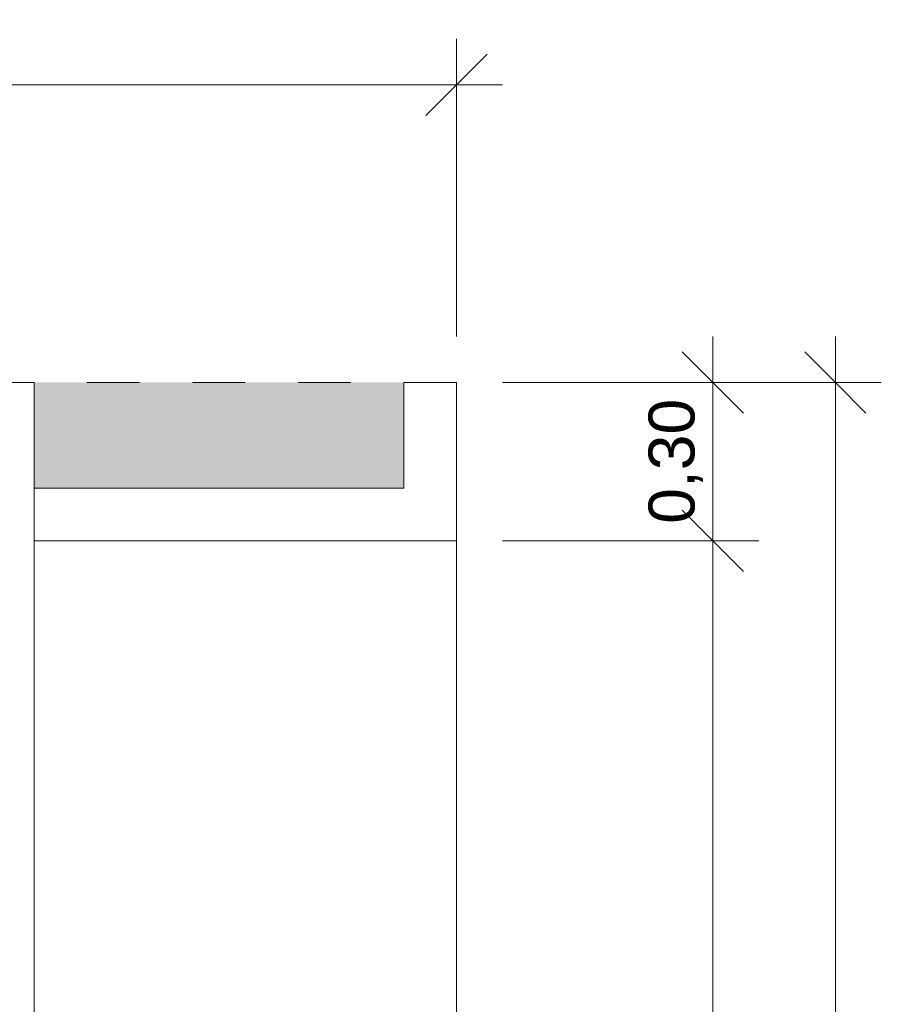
# Model space of a CAD drawing. Header units: metres. Extents: x -14.5 to 13.2, y -19 to 3.3.
# Tile 105 of 210: x 7.2 to 8.8, y -9.4 to -7.5. Entities that reach past the tile are written whole.
import ezdxf

# ---------------------------------------------------------------- set-up
doc = ezdxf.new("R2010")
doc.units = ezdxf.units.M
doc.linetypes.add('Traço ponto', pattern=[0.015875, 0.00635, -0.004763, 0, -0.004763])
for name, color, linetype, lineweight in [('A-ANNO-DIMS', 7, 'Continuous', 9), ('A-ANNO-DIMS-58', 7, 'Continuous', 9), ('A-DETL-GENF', 7, 'Continuous', 5)]:
    doc.layers.add(name, color=color, linetype=linetype, lineweight=lineweight)
doc.layers.add('A-DETL', color=7, linetype='Continuous', lineweight=5, true_color=0x00a600)
doc.styles.add('Arial', font='arial.ttf', dxfattribs={"height": 0.087})
doc.dimstyles.new('Com_linha__ref__contínua__-_Cor_Vermelha_Arial_1_5mm', dxfattribs={"dimscale": 0.3048, "dimtxt": 0.088763, "dimasz": 0.380577, "dimexe": 0.285433, "dimexo": 0.285433, "dimgap": 0.028543, "dimtad": 1, "dimrnd": 0.01, "dimzin": 0, "dimdsep": 46, "dimtxsty": 'Arial', "dimblk1": 'OBLIQUE', "dimblk2": 'OBLIQUE', "dimsah": 1, "dimcen": 0.09, "dimdle": 0.285433, "dimazin": 0, "dimtfac": 1, "dimtdec": 4, "dimtix": 1, "dimtmove": 0, "dimatfit": 3, "dimfxl": 1, "dimtvp": 1, "dimtolj": 1, "dimtzin": 0, "dimarcsym": 2})

# ---------------------------------------------------------------- blocks, each defined once
blk = doc.blocks.new('DIMBLOCK12-PLANTA DE COBERTURA')
at = {"layer": 'A-ANNO-DIMS-58', "color": 242, "true_color": 0xbd2b2e, "transparency": 16777216}
for p, q in [((6.0064, -7.6716), (6.0064, -7.5846)), ((8.0064, -7.6716), (8.0064, -7.5846)), ((6.0064, -7.6716), (6.0644, -7.6136)), ((8.0064, -7.6716), (8.0644, -7.6136)), ((6.0064, -7.6716), (5.9484, -7.7296)), ((6.0064, -7.6716), (8.0934, -7.6716)), ((6.0064, -7.6716), (6.0064, -8.148)), ((8.0064, -7.6716), (7.9484, -7.7296)), ((8.0064, -7.6716), (8.0064, -8.148))]:
    blk.add_line(p, q, dxfattribs=at)
at = {"layer": 'A-ANNO-DIMS-58', "color": 0, "transparency": 16777216, "insert": (6.889, -7.5499), "char_height": 0.087, "width": 0.281855, "attachment_point": 1, "line_spacing_factor": 0.941778, "style": 'Arial'}
blk.add_mtext('2,00', dxfattribs=at)
blk = doc.blocks.new('_Oblique')
at = {"color": 0, "linetype": 'ByBlock', "lineweight": -2}
blk.add_line((-0.5, -0.5), (0.5, 0.5), dxfattribs=at)
blk = doc.blocks.new('DIMBLOCK42-PLANTA DE COBERTURA')
at = {"layer": 'A-ANNO-DIMS-58', "color": 242, "true_color": 0xbd2b2e, "transparency": 16777216}
for p, q in [((8.4914, -8.148), (8.4914, -8.535)), ((8.4914, -8.235), (8.4334, -8.177)), ((8.4914, -8.235), (8.0934, -8.235)), ((8.4914, -8.235), (8.5494, -8.293)), ((8.4914, -8.235), (8.5784, -8.235)), ((8.4914, -8.535), (8.4334, -8.477)), ((8.4914, -8.535), (8.0934, -8.535)), ((8.4914, -8.535), (8.5494, -8.593)), ((8.4914, -8.535), (8.5784, -8.535))]:
    blk.add_line(p, q, dxfattribs=at)
at = {"layer": 'A-ANNO-DIMS-58', "color": 0, "transparency": 16777216, "insert": (8.3698, -8.5025), "char_height": 0.087, "width": 0.281855, "attachment_point": 1, "rotation": 90, "line_spacing_factor": 0.941778, "style": 'Arial'}
blk.add_mtext('0,30', dxfattribs=at)
blk = doc.blocks.new('DIMBLOCK43-PLANTA DE COBERTURA')
at = {"layer": 'A-ANNO-DIMS-58', "color": 242, "true_color": 0xbd2b2e, "transparency": 16777216}
for p, q in [((8.4914, -8.535), (8.4334, -8.477)), ((8.4914, -8.535), (8.0934, -8.535)), ((8.4914, -8.535), (8.4914, -11.535)), ((8.4914, -8.535), (8.5494, -8.593)), ((8.4914, -8.535), (8.5784, -8.535)), ((8.4914, -11.535), (8.4334, -11.477)), ((8.4914, -11.535), (8.0934, -11.535)), ((8.4914, -11.535), (8.5494, -11.593)), ((8.4914, -11.535), (8.5784, -11.535))]:
    blk.add_line(p, q, dxfattribs=at)
at = {"layer": 'A-ANNO-DIMS-58', "color": 0, "transparency": 16777216, "insert": (8.3698, -10.1525), "char_height": 0.087, "width": 0.281855, "attachment_point": 1, "rotation": 90, "line_spacing_factor": 0.941778, "style": 'Arial'}
blk.add_mtext('3,00', dxfattribs=at)
blk = doc.blocks.new('DIMBLOCK45-PLANTA DE COBERTURA')
at = {"layer": 'A-ANNO-DIMS-58', "color": 242, "true_color": 0xbd2b2e, "transparency": 16777216}
for p, q in [((8.7234, -8.148), (8.7234, -18.322)), ((8.7234, -8.235), (8.6654, -8.177)), ((8.7234, -8.235), (8.0934, -8.235)), ((8.7234, -8.235), (8.7814, -8.293)), ((8.7234, -8.235), (8.8104, -8.235)), ((8.7234, -18.235), (8.6654, -18.177)), ((8.7234, -18.235), (8.0934, -18.235)), ((8.7234, -18.235), (8.7814, -18.293)), ((8.7234, -18.235), (8.8104, -18.235))]:
    blk.add_line(p, q, dxfattribs=at)
at = {"layer": 'A-ANNO-DIMS-58', "color": 0, "transparency": 16777216, "insert": (8.6018, -13.3859), "char_height": 0.087, "width": 0.362151, "attachment_point": 1, "rotation": 90, "line_spacing_factor": 0.941778, "style": 'Arial'}
blk.add_mtext('10,00', dxfattribs=at)

msp = doc.modelspace()

# ---------------------------------------------------------------- hatches: boundary and pattern name
at = {"layer": 'A-DETL-GENF', "true_color": 0xd2e2c2}
h = msp.add_hatch(color=254, dxfattribs=at)
h.paths.add_polyline_path([(7.9064, -18.235), (7.9064, -16.0575), (7.8632, -16.0201), (7.8544, -16.0159), (7.8501, -16.0147), (7.8421, -16.0147), (7.8361, -16.016), (7.8298, -16.0191), (7.8243, -16.0237), (7.8201, -16.0294), (7.817, -16.0385), (7.8164, -16.043), (7.8174, -16.0515), (7.8393, -16.1358), (7.8672, -16.2206), (7.8671, -16.2273), (7.8653, -16.2336), (7.8619, -16.2394), (7.8558, -16.245), (7.8496, -16.248), (7.8452, -16.2493), (7.8383, -16.2494), (7.8321, -16.248), (7.8213, -16.2425), (7.8159, -16.2414), (7.8103, -16.2417), (7.8051, -16.2435), (7.8005, -16.2465), (7.7845, -16.2646), (7.7697, -16.2746), (7.7526, -16.2808), (7.7344, -16.2825), (7.7038, -16.2889), (7.6695, -16.2934), (7.6009, -16.2934), (7.5944, -16.2922), (7.5858, -16.2884), (7.5782, -16.2828), (7.5721, -16.2756), (7.5696, -16.2701), (7.5685, -16.2652), (7.5669, -16.2638), (7.5645, -16.2635), (7.5629, -16.2641), (7.5613, -16.2662), (7.5613, -16.2684), (7.5631, -16.2773), (7.5621, -16.2888), (7.5611, -16.2912), (7.5591, -16.2943), (7.5568, -16.2966), (7.553, -16.2987), (7.5493, -16.2997), (7.5451, -16.2997), (7.5395, -16.2986), (7.529, -16.2982), (7.5169, -16.2961), (7.5008, -16.2903), (7.4865, -16.2809), (7.4747, -16.2684), (7.4662, -16.2535), (7.4614, -16.237), (7.4606, -16.2199), (7.4447, -16.1887), (7.4375, -16.1808), (7.4285, -16.1751), (7.4183, -16.1719), (7.4077, -16.1713), (7.3973, -16.1735), (7.3878, -16.1782), (7.3798, -16.1853), (7.3664, -16.2045), (7.3579, -16.2263), (7.3541, -16.2428), (7.3454, -16.2602), (7.3413, -16.2628), (7.3389, -16.2633), (7.334, -16.2627), (7.3299, -16.2599), (7.3285, -16.2579), (7.3042, -16.2045), (7.2803, -16.159), (7.274, -16.1559), (7.267, -16.1544), (7.26, -16.1549), (7.2533, -16.1571), (7.2474, -16.161), (7.2427, -16.1663), (7.2249, -16.1918), (7.2064, -16.2166), (7.2064, -18.235), (7.6299, -18.235)])
h.paths.add_polyline_path([(7.2557, -14.6376), (7.2771, -14.6348), (7.2831, -14.6328), (7.2885, -14.6294), (7.2929, -14.6249), (7.2966, -14.6187), (7.2983, -14.6136), (7.3007, -14.5885), (7.2963, -14.5634), (7.2741, -14.5432), (7.2481, -14.5276), (7.2195, -14.5173), (7.2064, -14.5108), (7.2064, -14.6296), (7.2341, -14.6363)])
h.paths.add_polyline_path([(7.7966, -14.5227), (7.7993, -14.5223), (7.8019, -14.5212), (7.8684, -14.4764), (7.9064, -14.4421), (7.9064, -11.635), (7.2064, -11.635), (7.2064, -14.4325), (7.2481, -14.4438), (7.2771, -14.4498), (7.3136, -14.4486), (7.3498, -14.4382), (7.3823, -14.4192), (7.3854, -14.4101), (7.3863, -14.4005), (7.3849, -14.391), (7.3813, -14.3821), (7.3757, -14.3743), (7.3684, -14.368), (7.3489, -14.3579), (7.3438, -14.3543), (7.3407, -14.3507), (7.3398, -14.3461), (7.3413, -14.3417), (7.3489, -14.3329), (7.3599, -14.3255), (7.3692, -14.3217), (7.3813, -14.3201), (7.3923, -14.3211), (7.4572, -14.3308), (7.5228, -14.3325), (7.5886, -14.3261), (7.6522, -14.312), (7.6665, -14.3135), (7.6801, -14.3182), (7.6925, -14.3262), (7.7024, -14.3362), (7.7099, -14.3485), (7.7144, -14.3622), (7.7157, -14.3765), (7.7128, -14.3981), (7.7138, -14.4055), (7.7166, -14.4122), (7.7224, -14.4192), (7.7268, -14.4227), (7.7335, -14.4256), (7.7408, -14.4267), (7.7695, -14.4055), (7.7966, -14.3816), (7.7999, -14.3808), (7.8047, -14.3826), (7.8065, -14.3856), (7.8066, -14.389), (7.7939, -14.4556), (7.7853, -14.5129), (7.7859, -14.5154), (7.7872, -14.5179), (7.789, -14.5199), (7.7913, -14.5215), (7.7939, -14.5224)])
h.paths.add_polyline_path([(7.2064, -8.435), (7.9064, -8.435), (7.9064, -8.235), (7.2064, -8.235), (7.2064, -8.3339)])

# ---------------------------------------------------------------- linework, layer by layer
at = {"layer": 'A-DETL', "color": 7, "linetype": 'Traço ponto'}
msp.add_line((8.0064, -8.235), (6.7314, -8.235), dxfattribs=at)
at = {"layer": 'A-DETL', "color": 9, "true_color": 0xc0c0c0}
for p, q in [((7.2064, -8.235), (7.2064, -8.435)), ((7.2064, -18.235), (7.2064, -8.235)), ((7.9064, -8.435), (7.9064, -8.235)), ((7.9064, -8.435), (7.9064, -8.235)), ((8.0064, -18.235), (8.0064, -8.235)), ((7.2064, -8.435), (7.9064, -8.435)), ((7.2064, -8.435), (7.9064, -8.435)), ((7.2064, -8.535), (8.0064, -8.535))]:
    msp.add_line(p, q, dxfattribs=at)

# ---------------------------------------------------------------- dimensions: what is measured, and where the dimension line sits
at = {"layer": 'A-ANNO-DIMS', "color": 242, "true_color": 0xbd2b2e}
dim = msp.add_linear_dim(base=(8.0064, -7.6716), p1=(6.0064, -8.235), p2=(8.0064, -8.235), dimstyle='Com_linha__ref__contínua__-_Cor_Vermelha_Arial_1_5mm', override={"dimpost": '<>', "dimfxl": 2}, dxfattribs=at)
dim.commit()
dim.dimension.update_dxf_attribs({"geometry": 'DIMBLOCK12-PLANTA DE COBERTURA', "text_midpoint": (7.0064, -7.6184)})
for base, p1, p2, override, picture, middle in [((8.4914, -8.535), (8.0064, -8.235), (8.0064, -8.535), {"dimpost": '<>', "dimfxl": 0.3}, 'DIMBLOCK42-PLANTA DE COBERTURA', (8.4383, -8.385)), ((8.7234, -18.235), (8.0064, -8.235), (8.0064, -18.235), {"dimpost": '<>', "dimfxl": 10}, 'DIMBLOCK45-PLANTA DE COBERTURA', (8.6703, -13.235)), ((8.4914, -11.535), (8.0064, -8.535), (8.0064, -11.535), {"dimpost": '<>', "dimfxl": 3}, 'DIMBLOCK43-PLANTA DE COBERTURA', (8.4383, -10.035))]:
    dim = msp.add_linear_dim(base=base, p1=p1, p2=p2, angle=90, dimstyle='Com_linha__ref__contínua__-_Cor_Vermelha_Arial_1_5mm', override=override, dxfattribs=at)
    dim.commit()
    dim.dimension.update_dxf_attribs({"geometry": picture, "text_midpoint": middle})

doc.saveas('drawing.dxf')
